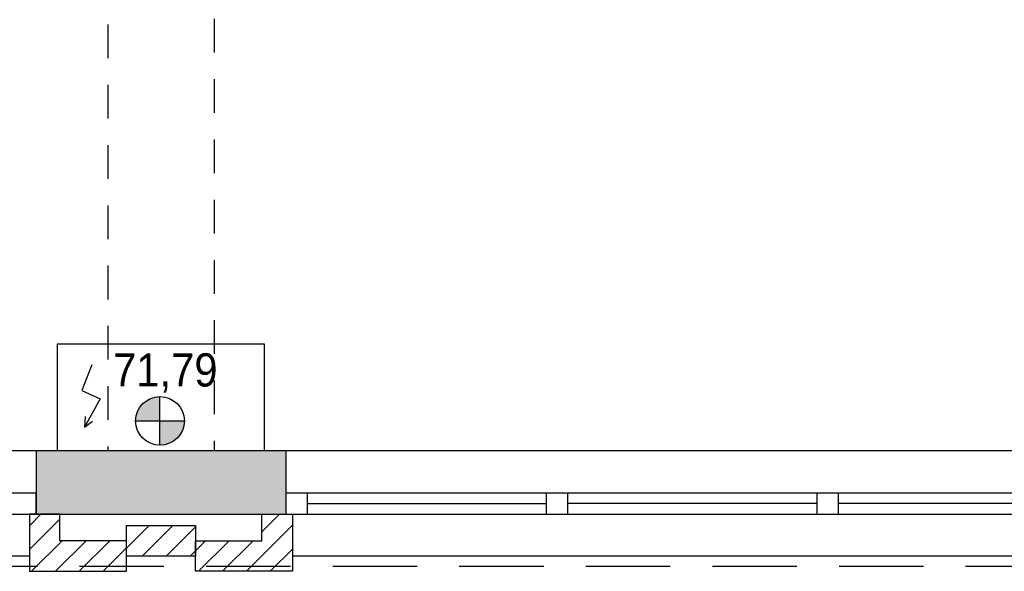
# Model space of a CAD drawing. Header units: metres. Extents: x -5 to 93, y -48 to 79.
# Tile 71 of 91: x 82.45 to 86.16, y 7.74 to 9.82. Entities that reach past the tile are written whole.
import ezdxf

# ---------------------------------------------------------------- set-up
doc = ezdxf.new("R2010")
doc.units = ezdxf.units.M
doc.header["$LTSCALE"] = 0.05
doc.linetypes.add('VERDECKT', pattern=[9.525, 6.35, -3.175])
doc.linetypes.add('VERDECKT2', pattern=[4.7625, 3.175, -1.5875])
for name, color, linetype in [('A_Ansicht', 2, 'Continuous'), ('A_FENSTER_TUER', 7, 'Continuous'), ('A_Sanitär', 4, 'Continuous'), ('A_Schnitt', 1, 'Continuous'), ('A_Schnitt-Mauerwerk', 1, 'Continuous'), ('A_Schraffur', 9, 'Continuous'), ('A_Text', 5, 'Continuous'), ('A_Unsichtbar', 7, 'VERDECKT'), ('A_Unsichtbar-über', 253, 'VERDECKT')]:
    doc.layers.add(name, color=color, linetype=linetype)
doc.styles.add('Arial', font='arial.ttf', dxfattribs={"width": 0.9})

msp = doc.modelspace()

# ---------------------------------------------------------------- hatches: boundary and pattern name
at = {"layer": 'A_Schraffur'}
h = msp.add_hatch(dxfattribs=at)
h.set_pattern_fill('ANSI33', color=256, scale=0.025, style=0)
h.set_pattern_definition([(45, (60.51569, 1.5344), (-0.1122532, 0.1122532), []), (45, (60.62794, 1.5344), (-0.1122532, 0.1122532), [0.079375, -0.0396875])])
h.paths.add_polyline_path([(74.5143, 8.1995), (74.5143, 7.9595), (74.6043, 7.9595), (75.4543, 7.9595), (75.4543, 8.1995)])
h.paths.add_polyline_path([(78.5143, 8.1995), (78.5143, 7.9595), (78.6043, 7.9595), (79.4543, 7.9595), (79.4543, 8.1995)])
h.paths.add_polyline_path([(83.4543, 7.9595), (83.4543, 8.1995), (82.5143, 8.1995), (82.5143, 7.9595), (82.6043, 7.9595)])
h.paths.add_polyline_path([(86.5143, 8.1995), (86.5143, 7.9595), (86.6043, 7.9595), (87.7643, 7.9595), (87.7643, 9.2095), (87.5243, 9.2095), (87.5243, 8.1995)])
h.paths.add_polyline_path([(87.7643, 11.7095), (87.5243, 11.7095), (87.5243, 10.2695), (87.7643, 10.2695), (87.7643, 10.3595)])
h = msp.add_hatch(dxfattribs=at)
h.set_pattern_fill('ANSI31', color=256, scale=0.02, style=0)
h.set_pattern_definition([(45, (72.51569, 1.5344), (-0.04490128, 0.04490128), [])])
h.paths.add_polyline_path([(82.8543, 7.8595), (82.6043, 7.8595), (82.6043, 7.9595), (82.4893, 7.9595), (82.4893, 7.7445), (82.8543, 7.7445)])
h.paths.add_polyline_path([(83.1143, 7.8595), (83.1143, 7.917), (82.8543, 7.917), (82.8543, 7.802), (83.1143, 7.802)])
h.paths.add_polyline_path([(83.4793, 7.9595), (83.3643, 7.9595), (83.3643, 7.8595), (83.1143, 7.8595), (83.1143, 7.7445), (83.4793, 7.7445)])
at = {"layer": 'A_Text'}
h = msp.add_hatch(color=256, dxfattribs=at)
h.paths.add_polyline_path([(82.889, 8.3112), (82.9806, 8.3112), (82.9806, 8.4029, 0.414214)])
h.paths.add_polyline_path([(82.9806, 8.3112), (82.9806, 8.2195, 0.414214), (83.0723, 8.3112)])

# ---------------------------------------------------------------- linework, layer by layer
at = {"layer": 'A_Ansicht'}
for p, q in [((79.4543, 8.1995), (82.5143, 8.1995)), ((83.4543, 8.1995), (86.5143, 8.1995)), ((82.4893, 7.802), (79.4793, 7.802)), ((86.4893, 7.802), (83.4793, 7.802))]:
    msp.add_line(p, q, dxfattribs=at)
at = {"layer": 'A_FENSTER_TUER'}
for p, q in [((83.5343, 8.0395), (83.5343, 7.9595)), ((84.4346, 7.9595), (84.4346, 8.0395)), ((84.5146, 7.9595), (84.5146, 8.0395)), ((85.4537, 7.9595), (85.4537, 8.0395)), ((85.5337, 7.9595), (85.5337, 8.0395)), ((83.5343, 7.9995), (84.4346, 7.9995)), ((85.4537, 7.9995), (84.5146, 7.9995)), ((86.4343, 7.9995), (85.5337, 7.9995)), ((79.4543, 7.9595), (82.5143, 7.9595)), ((83.4543, 7.9595), (86.5143, 7.9595))]:
    msp.add_line(p, q, dxfattribs=at)
for points in [[(82.4518, 7.9595), (82.5143, 7.9595), (82.5143, 8.0395), (80.5146, 8.0395)], [(84.5146, 8.0395), (83.4543, 8.0395), (83.4543, 7.9595), (83.5168, 7.9595)], [(86.4518, 7.9595), (86.5143, 7.9595), (86.5143, 8.0395), (84.5146, 8.0395)]]:
    msp.add_lwpolyline(points, dxfattribs=at)
at = {"layer": 'A_Sanitär'}
msp.add_lwpolyline([(82.5943, 8.1995), (83.3743, 8.1995), (83.3743, 8.5995), (82.5943, 8.5995)], close=True, dxfattribs=at)
for points in [[(82.7242, 8.5222), (82.6863, 8.4262), (82.755, 8.3943), (82.6972, 8.288)], [(82.6992, 8.3279), (82.6972, 8.288), (82.7273, 8.3102)]]:
    msp.add_lwpolyline(points, dxfattribs=at)
at = {"layer": 'A_Schnitt'}
for p, q in [((82.5143, 8.1995), (82.5143, 7.9595)), ((83.4543, 8.1995), (83.4543, 7.9595))]:
    msp.add_line(p, q, dxfattribs=at)
for points in [[(82.5143, 8.1995), (83.4543, 8.1995)], [(82.5143, 7.9595), (83.4543, 7.9595)]]:
    msp.add_lwpolyline(points, dxfattribs=at)
at = {"layer": 'A_Schnitt-Mauerwerk'}
for points in [[(82.6043, 7.9595), (82.4893, 7.9595), (82.4893, 7.7445), (82.8543, 7.7445), (82.8543, 7.8595), (82.6043, 7.8595), (82.6043, 7.9595)], [(83.3643, 7.9595), (83.4793, 7.9595), (83.4793, 7.7445), (83.1143, 7.7445), (83.1143, 7.8595), (83.3643, 7.8595), (83.3643, 7.9595)]]:
    msp.add_lwpolyline(points, dxfattribs=at)
msp.add_lwpolyline([(83.1143, 7.802), (82.8543, 7.802), (82.8543, 7.917), (83.1143, 7.917)], close=True, dxfattribs=at)
at = {"layer": 'A_Text'}
for p, q in [((82.9806, 8.2195), (82.9806, 8.4029)), ((82.889, 8.3112), (83.0723, 8.3112))]:
    msp.add_line(p, q, dxfattribs=at)
msp.add_circle((82.9806, 8.3112), 0.0917, dxfattribs=at)
at = {"layer": 'A_Unsichtbar'}
msp.add_lwpolyline([(66.0093, 7.7645), (87.9593, 7.7645), (87.9593, 27.7145), (66.0093, 27.7145)], close=True, dxfattribs=at)
at = {"layer": 'A_Unsichtbar-über', "linetype": 'VERDECKT2', "ltscale": 0.8}
for p, q in [((82.7843, 27.2829), (82.7843, 8.1995)), ((83.1843, 22.9911), (83.1843, 8.1995))]:
    msp.add_line(p, q, dxfattribs=at)

# ---------------------------------------------------------------- texts
at = {"layer": 'A_Text', "style": 'Arial', "width": 0.9}
msp.add_text('71,79', height=0.125, dxfattribs=at).set_placement((82.8041, 8.4407))

doc.saveas('drawing.dxf')
